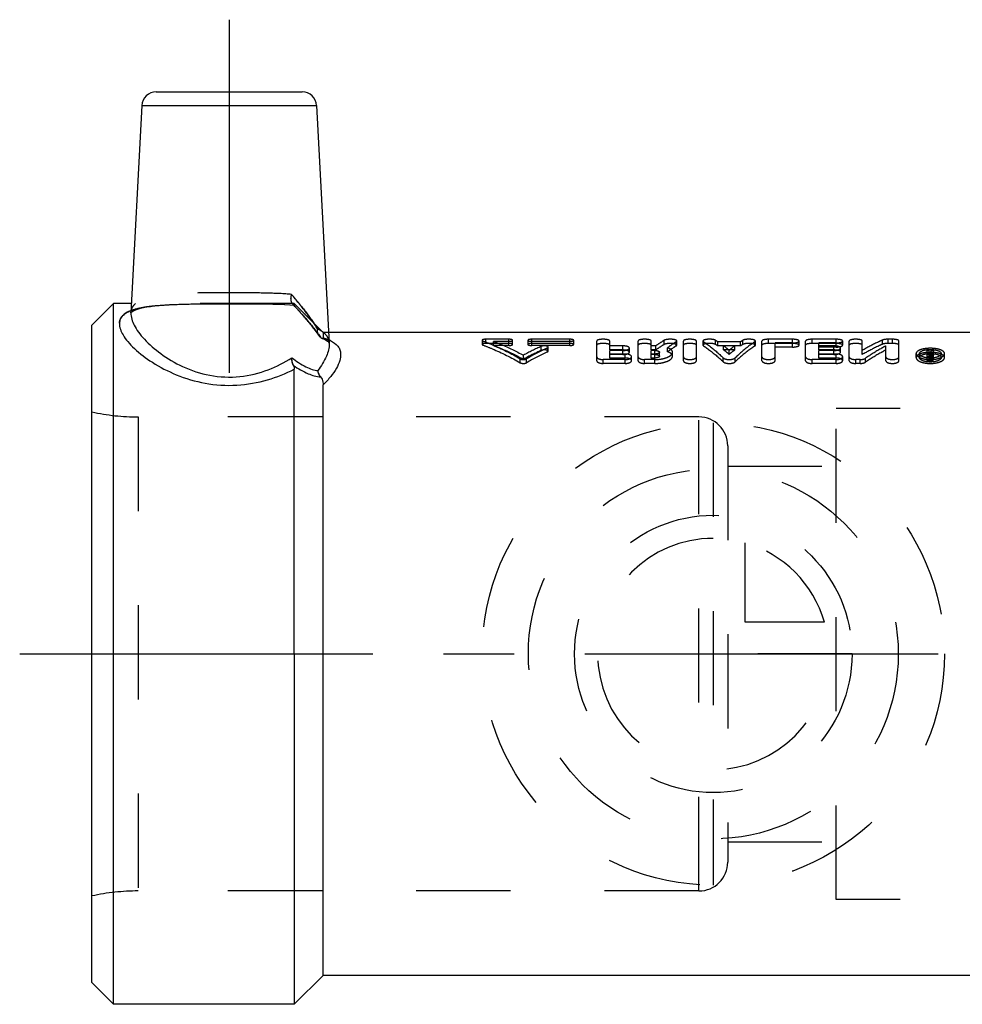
# Model space of a CAD drawing. Header units: millimetres. Extents: x 439 to 562, y 468 to 537.
# Tile 1 of 12: x 439 to 504, y 468 to 537. Entities that reach past the tile are written whole.
import ezdxf

# ---------------------------------------------------------------- set-up
doc = ezdxf.new("R2010")
doc.units = ezdxf.units.MM
doc.header["$LTSCALE"] = 65.185185
doc.linetypes.add('CENTER', pattern=[0.6, 0.375, -0.075, 0.075, -0.075])
doc.linetypes.add('HIDDEN', pattern=[0.2, 0.1, -0.1])
for name, color, linetype in [('ACHSEN_S', 7, 'CONTINUOUS'), ('FASEN', 7, 'CONTINUOUS'), ('KOERPER', 7, 'CONTINUOUS'), ('KONST.EL_MIT_GEO', 7, 'CONTINUOUS'), ('KURVEN', 7, 'CONTINUOUS')]:
    doc.layers.add(name, color=color, linetype=linetype)

msp = doc.modelspace()

# ---------------------------------------------------------------- linework, layer by layer
at = {"layer": 'ACHSEN_S', "color": 2, "linetype": 'CENTER'}
msp.add_line((438.512, 492.675), (561.706, 492.675), dxfattribs=at)
at = {"layer": 'FASEN', "color": 7, "linetype": 'Continuous'}
for p, q in [((445.012, 516.925), (443.512, 515.425)), ((445.012, 468.425), (445.012, 516.925)), ((443.512, 469.925), (443.512, 515.425)), ((445.012, 468.425), (443.512, 469.925))]:
    msp.add_line(p, q, dxfattribs=at)
at = {"layer": 'KOERPER', "color": 2, "linetype": 'CENTER'}
msp.add_line((453.012, 536.575), (453.012, 507.296), dxfattribs=at)
at = {"layer": 'KOERPER', "color": 7, "linetype": 'Continuous'}
for p, q in [((446.244, 516.925), (445.012, 516.925)), ((513.512, 514.925), (459.885, 514.925)), ((457.512, 492.675), (457.512, 468.425)), ((459.512, 470.425), (459.512, 492.675)), ((459.512, 470.425), (457.512, 468.425)), ((513.512, 470.425), (459.512, 470.425)), ((457.512, 468.425), (445.012, 468.425))]:
    msp.add_line(p, q, dxfattribs=at)
at = {"layer": 'KOERPER', "color": 8, "linetype": 'HIDDEN'}
for p, q in [((457.512, 516.925), (446.244, 516.925)), ((459.512, 514.925), (457.512, 516.925)), ((459.885, 514.925), (459.512, 514.925)), ((495.011, 475.675), (495.011, 509.675)), ((525.512, 509.675), (495.011, 509.675)), ((485.512, 509.08), (446.711, 509.08)), ((485.512, 476.27), (485.512, 509.08)), ((487.512, 507.08), (487.512, 478.27)), ((485.512, 476.27), (446.711, 476.27)), ((525.512, 475.675), (495.011, 475.675))]:
    msp.add_line(p, q, dxfattribs=at)
for centre, start, end in [((485.512, 507.08), 0, 90), ((485.512, 478.27), 270, 360)]:
    msp.add_arc(centre, 2, start, end, dxfattribs=at)
at = {"layer": 'KONST.EL_MIT_GEO', "color": 7, "linetype": 'Continuous'}
for p, q in [((447.961, 531.575), (458.063, 531.575)), ((446.963, 530.627), (446.211, 516.286)), ((446.963, 530.627), (459.062, 530.627)), ((459.062, 530.627), (459.925, 514.156)), ((457.512, 492.675), (457.512, 512.389)), ((459.512, 492.675), (459.512, 511.298))]:
    msp.add_line(p, q, dxfattribs=at)
at = {"layer": 'KONST.EL_MIT_GEO', "color": 8, "linetype": 'HIDDEN'}
for p, q in [((446.687, 516.55), (446.859, 516.599)), ((446.859, 516.599), (447.071, 516.649)), ((447.059, 516.646), (447.302, 516.692)), ((447.289, 516.69), (447.562, 516.732)), ((447.548, 516.73), (447.849, 516.768)), ((447.833, 516.766), (448.161, 516.798)), ((448.144, 516.797), (448.499, 516.825)), ((448.481, 516.823), (448.859, 516.846)), ((448.84, 516.845), (449.241, 516.864)), ((449.221, 516.864), (449.643, 516.879)), ((449.622, 516.878), (450.062, 516.89)), ((450.04, 516.889), (450.496, 516.898)), ((450.474, 516.898), (450.945, 516.905)), ((450.922, 516.904), (451.871, 516.912)), ((451.848, 516.912), (453.3, 516.914)), ((453.277, 516.914), (454.248, 516.911)), ((454.227, 516.912), (455.17, 516.903)), ((455.15, 516.904), (455.614, 516.897)), ((455.595, 516.897), (456.044, 516.888)), ((456.027, 516.888), (456.459, 516.876)), ((456.443, 516.877), (456.855, 516.861)), ((456.84, 516.862), (457.231, 516.843)), ((457.217, 516.844), (457.507, 516.826)), ((457.425, 516.836), (457.395, 516.838)), ((457.426, 516.88), (457.397, 516.907)), ((457.397, 516.907), (457.473, 516.824)), ((457.464, 516.834), (457.772, 516.494)), ((457.512, 516.83), (457.493, 516.832)), ((457.512, 516.925), (457.512, 516.83)), ((446.428, 516.45), (446.551, 516.502)), ((457.763, 516.504), (458.051, 516.178)), ((458.043, 516.188), (458.311, 515.877)), ((458.303, 515.886), (458.55, 515.59)), ((458.543, 515.6), (458.77, 515.318)), ((458.763, 515.327), (458.969, 515.061)), ((458.963, 515.07), (459.148, 514.819)), ((459.143, 514.827), (459.234, 514.699)), ((459.512, 514.925), (459.512, 514.55)), ((459.45, 514.516), (459.482, 514.505)), ((470.512, 514.386), (470.512, 514.097)), ((470.565, 514.054), (470.565, 514.342)), ((470.776, 514.167), (470.776, 514.457)), ((472.361, 514.457), (470.776, 514.457)), ((472.361, 514.167), (470.776, 514.167)), ((471.304, 514.024), (471.304, 514.312)), ((472.361, 514.312), (471.304, 514.312)), ((472.361, 514.024), (471.304, 514.024)), ((472.361, 514.024), (472.361, 514.457)), ((472.625, 514.097), (472.625, 514.386)), ((473.682, 514.386), (473.682, 514.097)), ((473.946, 514.024), (473.946, 514.457)), ((476.588, 514.457), (473.946, 514.457)), ((476.588, 514.312), (473.946, 514.312)), ((476.588, 514.167), (473.946, 514.167)), ((476.588, 514.024), (473.946, 514.024)), ((474.61, 513.683), (474.61, 513.967)), ((475.033, 513.577), (475.033, 513.859)), ((475.086, 513.631), (475.086, 513.913)), ((476.588, 514.024), (476.588, 514.457)), ((476.852, 514.097), (476.852, 514.386)), ((478.441, 512.974), (478.441, 514.333)), ((479.347, 513.714), (479.347, 514.333)), ((480.252, 513.998), (479.347, 513.998)), ((480.252, 513.714), (480.252, 513.998)), ((481.309, 512.974), (481.309, 514.333)), ((482.215, 513.714), (482.215, 514.333)), ((482.524, 513.998), (482.215, 513.998)), ((482.524, 513.714), (482.524, 513.998)), ((483.123, 514.098), (483.123, 514.387)), ((483.348, 513.589), (483.348, 513.871)), ((483.944, 513.991), (483.944, 514.279)), ((483.987, 514.045), (483.987, 514.333)), ((484.44, 512.974), (484.44, 514.333)), ((485.345, 512.974), (485.345, 514.333)), ((485.798, 514.333), (485.798, 514.045)), ((485.836, 513.994), (485.836, 514.281)), ((486.665, 514.095), (486.665, 514.384)), ((486.829, 513.992), (486.829, 514.279)), ((488.396, 514.279), (486.829, 514.279)), ((488.396, 513.992), (486.829, 513.992)), ((487.227, 513.714), (487.227, 513.998)), ((487.998, 513.998), (487.227, 513.998)), ((487.998, 513.714), (487.998, 513.998)), ((488.396, 513.992), (488.396, 514.279)), ((488.559, 514.095), (488.559, 514.384)), ((489.388, 513.994), (489.388, 514.281)), ((489.427, 514.045), (489.427, 514.333)), ((489.88, 512.974), (489.88, 514.333)), ((490.332, 514.167), (490.332, 514.457)), ((491.993, 514.457), (490.332, 514.457)), ((491.993, 514.167), (490.332, 514.167)), ((490.785, 512.974), (490.785, 514.201)), ((491.993, 514.201), (490.785, 514.201)), ((491.993, 513.915), (490.785, 513.915)), ((491.993, 513.915), (491.993, 514.457)), ((492.446, 514.045), (492.446, 514.333)), ((492.898, 512.974), (492.898, 514.333)), ((493.351, 514.167), (493.351, 514.457)), ((495.012, 514.457), (493.351, 514.457)), ((495.012, 514.167), (493.351, 514.167)), ((493.804, 513.714), (493.804, 514.201)), ((495.012, 514.201), (493.804, 514.201)), ((494.861, 513.998), (493.804, 513.998)), ((495.012, 513.915), (493.804, 513.915)), ((494.861, 513.714), (494.861, 513.998)), ((495.012, 513.915), (495.012, 514.457)), ((495.465, 514.045), (495.465, 514.333)), ((495.917, 512.974), (495.917, 514.333)), ((496.823, 513.402), (496.823, 514.333)), ((498.222, 514.111), (498.222, 514.4)), ((498.455, 512.974), (498.455, 513.997)), ((498.606, 514.167), (498.606, 514.457)), ((498.908, 514.457), (498.606, 514.457)), ((498.908, 514.167), (498.606, 514.167)), ((498.908, 514.167), (498.908, 514.457)), ((499.36, 512.974), (499.36, 514.333)), ((473.373, 513.076), (473.373, 513.351)), ((480.252, 513.714), (479.347, 513.714)), ((479.347, 513.157), (479.347, 513.68)), ((480.252, 513.68), (479.347, 513.68)), ((480.403, 513.433), (479.347, 513.433)), ((480.252, 513.401), (479.347, 513.401)), ((480.252, 513.401), (480.252, 513.68)), ((480.403, 513.157), (480.403, 513.433)), ((480.705, 513.562), (480.705, 513.844)), ((480.856, 512.974), (480.856, 513.248)), ((482.524, 513.714), (482.215, 513.714)), ((482.215, 513.157), (482.215, 513.68)), ((482.465, 513.68), (482.215, 513.68)), ((482.465, 513.433), (482.215, 513.433)), ((482.465, 513.401), (482.215, 513.401)), ((482.465, 513.157), (482.465, 513.68)), ((482.786, 513.281), (482.786, 513.559)), ((483.691, 513.281), (483.691, 513.559)), ((487.198, 512.897), (487.198, 513.17)), ((487.998, 513.714), (487.227, 513.714)), ((487.612, 513.412), (487.612, 513.692)), ((488.027, 512.897), (488.027, 513.17)), ((494.861, 513.714), (493.804, 513.714)), ((493.804, 513.157), (493.804, 513.68)), ((494.861, 513.68), (493.804, 513.68)), ((495.012, 513.433), (493.804, 513.433)), ((494.861, 513.401), (493.804, 513.401)), ((494.861, 513.401), (494.861, 513.68)), ((495.012, 513.157), (495.012, 513.433)), ((495.314, 513.562), (495.314, 513.844)), ((495.465, 512.974), (495.465, 513.248)), ((500.548, 513.187), (500.548, 513.464)), ((500.776, 513.187), (500.776, 513.464)), ((501.303, 512.974), (501.303, 513.667)), ((501.454, 513.667), (501.303, 513.667)), ((501.454, 513.387), (501.303, 513.387)), ((501.554, 513.248), (501.303, 513.248)), ((501.454, 513.036), (501.454, 513.667)), ((501.501, 513.498), (501.454, 513.498)), ((501.554, 513.438), (501.454, 513.438)), ((501.554, 513.311), (501.454, 513.311)), ((501.501, 513.221), (501.454, 513.221)), ((501.512, 513.517), (501.501, 513.498)), ((501.501, 513.221), (501.501, 513.498)), ((501.544, 513.574), (501.533, 513.556)), ((501.554, 512.974), (501.554, 513.438)), ((501.599, 513.387), (501.599, 513.667)), ((501.753, 513.667), (501.599, 513.667)), ((501.753, 513.387), (501.599, 513.387)), ((501.605, 513.057), (501.605, 513.418)), ((501.65, 513.212), (501.65, 513.488)), ((501.756, 513.057), (501.753, 513.667)), ((502.285, 513.187), (502.285, 513.464)), ((502.512, 513.187), (502.512, 513.464)), ((473.158, 512.828), (473.158, 513.1)), ((473.588, 512.828), (473.588, 513.1)), ((478.894, 512.781), (478.894, 513.053)), ((480.403, 513.053), (478.894, 513.053)), ((480.403, 512.781), (478.894, 512.781)), ((480.403, 513.157), (479.347, 513.157)), ((480.403, 512.781), (480.403, 513.053)), ((481.762, 512.781), (481.762, 513.053)), ((482.465, 513.053), (481.762, 513.053)), ((482.465, 512.781), (481.762, 512.781)), ((482.465, 513.157), (482.215, 513.157)), ((482.465, 512.781), (482.465, 513.053)), ((493.351, 512.781), (493.351, 513.053)), ((495.012, 513.053), (493.351, 513.053)), ((495.012, 512.781), (493.351, 512.781)), ((495.012, 513.157), (493.804, 513.157)), ((495.012, 512.781), (495.012, 513.053)), ((496.37, 512.781), (496.37, 513.053)), ((496.672, 513.053), (496.37, 513.053)), ((496.672, 512.781), (496.37, 512.781)), ((496.672, 512.781), (496.672, 513.053)), ((497.056, 512.873), (497.056, 513.145)), ((501.554, 512.974), (501.303, 512.974)), ((501.554, 513.162), (501.454, 513.162)), ((501.554, 513.036), (501.454, 513.036)), ((443.512, 475.925), (443.512, 509.425)), ((525.512, 509.675), (495.011, 509.675)), ((446.711, 509.08), (446.711, 476.27)), ((485.512, 509.08), (446.711, 509.08)), ((487.512, 505.675), (495.011, 505.675)), ((487.512, 479.675), (495.011, 479.675)), ((485.512, 476.27), (446.711, 476.27)), ((525.512, 475.675), (495.011, 475.675))]:
    msp.add_line(p, q, dxfattribs=at)
for points in [[(446.543, 516.499), (446.695, 516.552), (446.869, 516.602)], [(446.211, 516.279), (446.21, 516.284), (446.21, 516.29), (446.213, 516.3), (446.223, 516.313), (446.242, 516.333), (446.28, 516.364), (446.344, 516.406), (446.434, 516.453)], [(446.211, 516.279), (446.21, 516.283), (446.21, 516.29), (446.213, 516.3), (446.222, 516.312), (446.24, 516.331), (446.277, 516.362), (446.34, 516.403), (446.428, 516.45)], [(459.476, 514.507), (459.595, 514.459), (459.689, 514.413), (459.765, 514.368), (459.823, 514.327), (459.863, 514.292), (459.888, 514.263), (459.906, 514.237), (459.918, 514.208), (459.924, 514.175)], [(459.587, 514.462), (459.68, 514.417), (459.755, 514.374), (459.814, 514.333), (459.856, 514.298), (459.884, 514.269), (459.903, 514.241), (459.917, 514.211), (459.924, 514.177), (459.925, 514.15)]]:
    msp.add_lwpolyline(points, dxfattribs=at)
at = {"layer": 'KONST.EL_MIT_GEO', "color": 7, "linetype": 'Continuous'}
for centre, radius, start, end in [((447.961, 530.575), 1, 90, 177), ((458.063, 530.575), 1, 3, 90), ((458.968, 512.193), 2.411, 64.19762, 66.90624)]:
    msp.add_arc(centre, radius, start, end, dxfattribs=at)
at = {"layer": 'KONST.EL_MIT_GEO', "color": 8, "linetype": 'HIDDEN'}
for centre, radius, start, end in [((418.965, 485.668), 49.891, 39.03657, 39.73592), ((457.646, 517.133), 0.336, 212.85843, 218.37315), ((457.624, 517.116), 0.309, 218.39869, 222.52437), ((455.982, 492.715), 24.164, 86.41431, 86.57626), ((447.256, 513.803), 2.84, 110.14622, 111.4535), ((447.394, 507.631), 13.955, 32.74689, 34.62186), ((458.239, 513.218), 2.155, 61.32856, 65.56118), ((458.72, 513.96), 1.269, 45.92858, 49.53621), ((481.655, 498.253), 17.221, 114.14904, 118.74882), ((482.505, 497.87), 17.648, 115.0465, 120.3489), ((482.763, 508.123), 7.378, 56.55644, 58.0631), ((482.793, 507.8), 7.391, 56.90851, 58.40668), ((481.83, 506.818), 8.982, 49.9287, 53.06961), ((493.394, 506.818), 8.982, 126.93039, 130.0713), ((492.462, 508.123), 7.378, 121.9369, 123.44356), ((492.431, 507.8), 7.391, 121.59332, 123.09149), ((481.617, 497.845), 17.319, 113.86338, 118.42493), ((482.46, 497.469), 17.738, 114.75281, 120.01339), ((481.887, 506.513), 8.965, 50.30711, 53.43775), ((493.338, 506.513), 8.965, 126.56225, 129.69289), ((508.891, 508.991), 8.516, 148.9172, 150.21654), ((509.271, 509.108), 8.925, 150.11282, 150.39632), ((508.861, 509.345), 8.451, 149.24746, 149.97619), ((509.217, 509.228), 8.684, 149.25681, 150.61649), ((501.58, 513.157), 0.339, 74.38954, 78.03504), ((509.068, 508.978), 8.541, 148.9185, 150.28718), ((501.53, 514.886), 1.735, 267.49758, 270.04128), ((501.53, 514.895), 1.744, 270.04355, 273.0482), ((501.531, 514.869), 1.717, 273.04293, 275.14095), ((501.539, 514.783), 1.631, 275.13159, 277.62497), ((446.711, 524.08), 15, 257.68775, 270), ((446.711, 461.27), 15, 90, 102.31225)]:
    msp.add_arc(centre, radius, start, end, dxfattribs=at)
for points, knots in [([(457.331, 517.561), (456.787, 517.611), (455.621, 517.658), (453.814, 517.674), (451.941, 517.673), (450.156, 517.652), (448.788, 517.587), (447.846, 517.46), (447.283, 517.331), (446.828, 517.155), (446.486, 516.924), (446.268, 516.626), (446.217, 516.398), (446.211, 516.286)], [0, 0, 0, 0, 0.140658, 0.299866, 0.464826, 0.622107, 0.759122, 0.816817, 0.866253, 0.90745, 0.941517, 0.971072, 1, 1, 1, 1]), ([(457.397, 516.907), (457.331, 516.98), (457.263, 517.214), (457.297, 517.439), (457.331, 517.561)], [0, 0, 0, 0, 0.435854, 1, 1, 1, 1]), ([(459.131, 515.18), (458.877, 515.576), (458.293, 516.383), (457.667, 517.157), (457.331, 517.561)], [0, 0, 0, 0, 0.472106, 1, 1, 1, 1]), ([(445.412, 515.572), (445.418, 515.682), (445.478, 515.911), (445.725, 516.197), (446.102, 516.415), (446.6, 516.582), (447.215, 516.706), (448.236, 516.828), (449.709, 516.892), (451.628, 516.915), (453.647, 516.917), (455.62, 516.905), (456.903, 516.869), (457.512, 516.83)], [0, 0, 0, 0, 0.026265, 0.05416, 0.087689, 0.129051, 0.178896, 0.23692, 0.373772, 0.529952, 0.694138, 0.854659, 1, 1, 1, 1]), ([(446.211, 516.286), (446.217, 516.405), (446.274, 516.648), (446.429, 516.843), (446.52, 516.926)], [0, 0, 0, 0, 0.492097, 1, 1, 1, 1]), ([(457.426, 516.88), (457.783, 516.492), (458.445, 515.751), (459.064, 514.973), (459.333, 514.592)], [0, 0, 0, 0, 0.530587, 1, 1, 1, 1]), ([(457.426, 516.88), (457.442, 516.867), (457.466, 516.848), (457.492, 516.831), (457.502, 516.827)], [0, 0, 0, 0, 0.655386, 1, 1, 1, 1]), ([(459.333, 514.592), (459.064, 514.973), (458.445, 515.751), (457.783, 516.492), (457.426, 516.88)], [0, 0, 0, 0, 0.469413, 1, 1, 1, 1]), ([(457.502, 516.827), (457.503, 516.827), (457.505, 516.826), (457.506, 516.826), (457.507, 516.826)], [0, 0, 0, 0, 0.550382, 1, 1, 1, 1]), ([(457.507, 516.826), (457.508, 516.826), (457.512, 516.826), (457.512, 516.829), (457.512, 516.83)], [0, 0, 0, 0, 0.519369, 1, 1, 1, 1]), ([(457.507, 516.826), (457.508, 516.826), (457.512, 516.826), (457.512, 516.829), (457.512, 516.83)], [0, 0, 0, 0, 0.519414, 1, 1, 1, 1]), ([(457.718, 517.09), (457.824, 516.96), (458.224, 516.46), (458.61, 515.948), (458.878, 515.56)], [0, 0, 0, 0, 0.263087, 1, 1, 1, 1]), ([(459.234, 514.699), (459.187, 514.765), (459.122, 514.924), (459.119, 515.095), (459.131, 515.18)], [0, 0, 0, 0, 0.483512, 1, 1, 1, 1]), ([(459.234, 514.699), (459.187, 514.765), (459.121, 514.924), (459.119, 515.095), (459.131, 515.18)], [0, 0, 0, 0, 0.48359, 1, 1, 1, 1]), ([(459.131, 515.18), (459.351, 515.08), (459.658, 514.88), (459.881, 514.476), (459.92, 514.263), (459.925, 514.156)], [0, 0, 0, 0, 0.531964, 0.763971, 1, 1, 1, 1]), ([(459.333, 514.592), (459.345, 514.581), (459.382, 514.553), (459.422, 514.526), (459.451, 514.516)], [0, 0, 0, 0, 0.342756, 1, 1, 1, 1]), ([(459.333, 514.592), (459.345, 514.581), (459.382, 514.553), (459.421, 514.526), (459.45, 514.516)], [0, 0, 0, 0, 0.342562, 1, 1, 1, 1]), ([(459.45, 514.516), (459.466, 514.511), (459.503, 514.504), (459.512, 514.538), (459.512, 514.55)], [0, 0, 0, 0, 0.57153, 1, 1, 1, 1]), ([(459.451, 514.516), (459.466, 514.511), (459.503, 514.504), (459.512, 514.538), (459.512, 514.55)], [0, 0, 0, 0, 0.571233, 1, 1, 1, 1]), ([(459.512, 514.55), (459.548, 514.54), (459.684, 514.5), (459.817, 514.452), (459.913, 514.411)], [0, 0, 0, 0, 0.263677, 1, 1, 1, 1]), ([(470.776, 514.457), (470.714, 514.457), (470.629, 514.449), (470.54, 514.423), (470.512, 514.397), (470.512, 514.386)], [0, 0, 0, 0, 0.661358, 0.879512, 1, 1, 1, 1]), ([(470.512, 514.386), (470.512, 514.382), (470.521, 514.358), (470.546, 514.349), (470.565, 514.342)], [0, 0, 0, 0, 0.170872, 1, 1, 1, 1]), ([(470.776, 514.167), (470.714, 514.167), (470.629, 514.159), (470.541, 514.134), (470.512, 514.108), (470.512, 514.097)], [0, 0, 0, 0, 0.662274, 0.880367, 1, 1, 1, 1]), ([(470.512, 514.097), (470.512, 514.093), (470.521, 514.07), (470.547, 514.06), (470.565, 514.054)], [0, 0, 0, 0, 0.169696, 1, 1, 1, 1]), ([(470.565, 514.342), (470.784, 514.26), (471.674, 513.902), (472.531, 513.465), (473.158, 513.1)], [0, 0, 0, 0, 0.244013, 1, 1, 1, 1]), ([(470.565, 514.054), (470.784, 513.972), (471.673, 513.62), (472.531, 513.189), (473.158, 512.828)], [0, 0, 0, 0, 0.244171, 1, 1, 1, 1]), ([(471.304, 514.312), (471.478, 514.245), (472.183, 513.961), (472.869, 513.627), (473.373, 513.351)], [0, 0, 0, 0, 0.245206, 1, 1, 1, 1]), ([(471.304, 514.024), (471.478, 513.958), (472.183, 513.678), (472.869, 513.348), (473.373, 513.076)], [0, 0, 0, 0, 0.245331, 1, 1, 1, 1]), ([(472.625, 514.386), (472.625, 514.397), (472.598, 514.423), (472.509, 514.449), (472.424, 514.457), (472.361, 514.457)], [0, 0, 0, 0, 0.120017, 0.336193, 1, 1, 1, 1]), ([(472.361, 514.312), (472.424, 514.312), (472.51, 514.321), (472.598, 514.348), (472.625, 514.374), (472.625, 514.386)], [0, 0, 0, 0, 0.661738, 0.878894, 1, 1, 1, 1]), ([(472.625, 514.097), (472.625, 514.108), (472.597, 514.134), (472.509, 514.159), (472.424, 514.167), (472.361, 514.167)], [0, 0, 0, 0, 0.119164, 0.335276, 1, 1, 1, 1]), ([(472.361, 514.024), (472.424, 514.024), (472.51, 514.033), (472.598, 514.06), (472.625, 514.086), (472.625, 514.097)], [0, 0, 0, 0, 0.662685, 0.87976, 1, 1, 1, 1]), ([(473.946, 514.457), (473.883, 514.457), (473.798, 514.449), (473.71, 514.423), (473.682, 514.397), (473.682, 514.386)], [0, 0, 0, 0, 0.663356, 0.87978, 1, 1, 1, 1]), ([(473.682, 514.386), (473.682, 514.374), (473.71, 514.348), (473.798, 514.321), (473.883, 514.312), (473.946, 514.312)], [0, 0, 0, 0, 0.120903, 0.337805, 1, 1, 1, 1]), ([(473.946, 514.167), (473.883, 514.167), (473.798, 514.159), (473.71, 514.134), (473.682, 514.108), (473.682, 514.097)], [0, 0, 0, 0, 0.664275, 0.880636, 1, 1, 1, 1]), ([(473.682, 514.097), (473.682, 514.086), (473.71, 514.06), (473.798, 514.033), (473.883, 514.024), (473.946, 514.024)], [0, 0, 0, 0, 0.120041, 0.336861, 1, 1, 1, 1]), ([(475.086, 513.913), (475.086, 513.937), (475.038, 513.969), (474.975, 513.987), (474.876, 514.004), (474.752, 514.003), (474.652, 513.985), (474.61, 513.967)], [0, 0, 0, 0, 0.14227, 0.263028, 0.409494, 0.730353, 1, 1, 1, 1]), ([(475.033, 513.859), (475.041, 513.862), (475.063, 513.874), (475.086, 513.896), (475.086, 513.913)], [0, 0, 0, 0, 0.337699, 1, 1, 1, 1]), ([(476.852, 514.386), (476.852, 514.397), (476.824, 514.423), (476.736, 514.449), (476.65, 514.457), (476.588, 514.457)], [0, 0, 0, 0, 0.120017, 0.336193, 1, 1, 1, 1]), ([(476.588, 514.312), (476.651, 514.312), (476.736, 514.321), (476.824, 514.348), (476.852, 514.374), (476.852, 514.386)], [0, 0, 0, 0, 0.661738, 0.878894, 1, 1, 1, 1]), ([(476.852, 514.097), (476.852, 514.108), (476.824, 514.134), (476.736, 514.159), (476.65, 514.167), (476.588, 514.167)], [0, 0, 0, 0, 0.119164, 0.335276, 1, 1, 1, 1]), ([(476.588, 514.024), (476.65, 514.024), (476.736, 514.033), (476.824, 514.06), (476.852, 514.086), (476.852, 514.097)], [0, 0, 0, 0, 0.662685, 0.87976, 1, 1, 1, 1]), ([(479.347, 514.333), (479.347, 514.353), (479.299, 514.398), (479.147, 514.443), (478.894, 514.467), (478.64, 514.443), (478.488, 514.398), (478.441, 514.353), (478.441, 514.333)], [0, 0, 0, 0, 0.06074, 0.169633, 0.500116, 0.830506, 0.939431, 1, 1, 1, 1]), ([(479.347, 514.045), (479.347, 514.065), (479.299, 514.109), (479.147, 514.153), (478.894, 514.177), (478.64, 514.153), (478.488, 514.109), (478.441, 514.065), (478.441, 514.045)], [0, 0, 0, 0, 0.060301, 0.169162, 0.500116, 0.830977, 0.939869, 1, 1, 1, 1]), ([(480.705, 513.844), (480.705, 513.867), (480.663, 513.921), (480.56, 513.961), (480.418, 513.992), (480.31, 513.998), (480.252, 513.998)], [0, 0, 0, 0, 0.138015, 0.356619, 0.656527, 1, 1, 1, 1]), ([(482.215, 514.333), (482.215, 514.353), (482.167, 514.398), (482.015, 514.443), (481.762, 514.467), (481.508, 514.443), (481.356, 514.398), (481.309, 514.353), (481.309, 514.333)], [0, 0, 0, 0, 0.06074, 0.169633, 0.500116, 0.830506, 0.939431, 1, 1, 1, 1]), ([(482.215, 514.045), (482.215, 514.065), (482.167, 514.109), (482.015, 514.153), (481.762, 514.177), (481.508, 514.153), (481.356, 514.109), (481.309, 514.065), (481.309, 514.045)], [0, 0, 0, 0, 0.060301, 0.169162, 0.500116, 0.830977, 0.939869, 1, 1, 1, 1]), ([(483.123, 514.387), (483.073, 514.357), (482.869, 514.234), (482.671, 514.102), (482.524, 513.998)], [0, 0, 0, 0, 0.24508, 1, 1, 1, 1]), ([(483.123, 514.098), (483.073, 514.069), (482.869, 513.947), (482.671, 513.817), (482.524, 513.714)], [0, 0, 0, 0, 0.245176, 1, 1, 1, 1]), ([(483.987, 514.333), (483.987, 514.35), (483.954, 514.388), (483.877, 514.417), (483.765, 514.443), (483.58, 514.461), (483.39, 514.456), (483.22, 514.426), (483.15, 514.402), (483.123, 514.387)], [0, 0, 0, 0, 0.054236, 0.144864, 0.274487, 0.430187, 0.758982, 0.897899, 1, 1, 1, 1]), ([(483.987, 514.045), (483.987, 514.061), (483.954, 514.1), (483.833, 514.144), (483.618, 514.172), (483.39, 514.167), (483.22, 514.137), (483.15, 514.113), (483.123, 514.098)], [0, 0, 0, 0, 0.053802, 0.144349, 0.429488, 0.758827, 0.897909, 1, 1, 1, 1]), ([(483.944, 514.279), (483.894, 514.247), (483.691, 514.118), (483.494, 513.979), (483.348, 513.871)], [0, 0, 0, 0, 0.245073, 1, 1, 1, 1]), ([(483.944, 513.991), (483.894, 513.96), (483.691, 513.832), (483.494, 513.696), (483.348, 513.589)], [0, 0, 0, 0, 0.245168, 1, 1, 1, 1]), ([(483.691, 513.559), (483.691, 513.59), (483.667, 513.677), (483.541, 513.791), (483.42, 513.845), (483.348, 513.871)], [0, 0, 0, 0, 0.187224, 0.531947, 1, 1, 1, 1]), ([(483.944, 514.279), (483.951, 514.283), (483.97, 514.296), (483.987, 514.317), (483.987, 514.333)], [0, 0, 0, 0, 0.325079, 1, 1, 1, 1]), ([(483.944, 513.991), (483.951, 513.995), (483.97, 514.008), (483.987, 514.029), (483.987, 514.045)], [0, 0, 0, 0, 0.326283, 1, 1, 1, 1]), ([(485.345, 514.333), (485.345, 514.353), (485.298, 514.398), (485.146, 514.443), (484.892, 514.467), (484.639, 514.443), (484.487, 514.398), (484.44, 514.353), (484.44, 514.333)], [0, 0, 0, 0, 0.06074, 0.169633, 0.500116, 0.830506, 0.939431, 1, 1, 1, 1]), ([(485.345, 514.045), (485.345, 514.065), (485.298, 514.109), (485.146, 514.153), (484.892, 514.177), (484.639, 514.153), (484.487, 514.109), (484.44, 514.065), (484.44, 514.045)], [0, 0, 0, 0, 0.060301, 0.169162, 0.500116, 0.830977, 0.939869, 1, 1, 1, 1]), ([(486.665, 514.384), (486.639, 514.4), (486.57, 514.425), (486.451, 514.447), (486.309, 514.458), (486.161, 514.456), (486.023, 514.443), (485.91, 514.417), (485.832, 514.389), (485.798, 514.35), (485.798, 514.333)], [0, 0, 0, 0, 0.100201, 0.23766, 0.398112, 0.567006, 0.723545, 0.85424, 0.945446, 1, 1, 1, 1]), ([(485.798, 514.333), (485.798, 514.329), (485.803, 514.307), (485.822, 514.291), (485.836, 514.281)], [0, 0, 0, 0, 0.203377, 1, 1, 1, 1]), ([(486.665, 514.095), (486.639, 514.111), (486.57, 514.135), (486.451, 514.157), (486.309, 514.168), (486.122, 514.166), (485.954, 514.144), (485.832, 514.1), (485.798, 514.062), (485.798, 514.045)], [0, 0, 0, 0, 0.10018, 0.2378, 0.398509, 0.567688, 0.854749, 0.945878, 1, 1, 1, 1]), ([(485.798, 514.045), (485.798, 514.041), (485.803, 514.019), (485.822, 514.003), (485.836, 513.994)], [0, 0, 0, 0, 0.202445, 1, 1, 1, 1]), ([(485.836, 514.281), (485.952, 514.205), (486.433, 513.868), (486.878, 513.482), (487.198, 513.17)], [0, 0, 0, 0, 0.237168, 1, 1, 1, 1]), ([(485.836, 513.994), (485.952, 513.918), (486.432, 513.587), (486.877, 513.206), (487.198, 512.897)], [0, 0, 0, 0, 0.237396, 1, 1, 1, 1]), ([(489.388, 514.281), (489.272, 514.205), (488.792, 513.868), (488.347, 513.482), (488.027, 513.17)], [0, 0, 0, 0, 0.237168, 1, 1, 1, 1]), ([(489.388, 513.994), (489.272, 513.918), (488.792, 513.587), (488.347, 513.206), (488.027, 512.897)], [0, 0, 0, 0, 0.237396, 1, 1, 1, 1]), ([(489.427, 514.333), (489.427, 514.35), (489.393, 514.389), (489.315, 514.417), (489.202, 514.443), (489.064, 514.456), (488.916, 514.458), (488.774, 514.447), (488.655, 514.425), (488.585, 514.4), (488.559, 514.384)], [0, 0, 0, 0, 0.054492, 0.145797, 0.27646, 0.433062, 0.60209, 0.762427, 0.90007, 1, 1, 1, 1]), ([(489.427, 514.045), (489.427, 514.062), (489.393, 514.1), (489.271, 514.144), (489.103, 514.166), (488.916, 514.168), (488.774, 514.157), (488.655, 514.135), (488.585, 514.111), (488.559, 514.095)], [0, 0, 0, 0, 0.05406, 0.145289, 0.43238, 0.601693, 0.762287, 0.900092, 1, 1, 1, 1]), ([(489.388, 514.281), (489.394, 514.285), (489.412, 514.298), (489.427, 514.318), (489.427, 514.333)], [0, 0, 0, 0, 0.321425, 1, 1, 1, 1]), ([(489.388, 513.994), (489.394, 513.998), (489.412, 514.01), (489.427, 514.03), (489.427, 514.045)], [0, 0, 0, 0, 0.322603, 1, 1, 1, 1]), ([(490.332, 514.457), (490.225, 514.457), (490.079, 514.443), (489.927, 514.398), (489.88, 514.353), (489.88, 514.333)], [0, 0, 0, 0, 0.660952, 0.878625, 1, 1, 1, 1]), ([(490.332, 514.167), (490.225, 514.167), (490.079, 514.153), (489.927, 514.109), (489.88, 514.065), (489.88, 514.045)], [0, 0, 0, 0, 0.661894, 0.879503, 1, 1, 1, 1]), ([(492.446, 514.333), (492.446, 514.353), (492.398, 514.398), (492.246, 514.443), (492.1, 514.457), (491.993, 514.457)], [0, 0, 0, 0, 0.121894, 0.339023, 1, 1, 1, 1]), ([(491.993, 514.201), (492.1, 514.201), (492.247, 514.217), (492.399, 514.267), (492.446, 514.313), (492.446, 514.333)], [0, 0, 0, 0, 0.658262, 0.876708, 1, 1, 1, 1]), ([(492.446, 514.045), (492.446, 514.065), (492.398, 514.109), (492.246, 514.153), (492.1, 514.167), (491.993, 514.167)], [0, 0, 0, 0, 0.121015, 0.338081, 1, 1, 1, 1]), ([(491.993, 513.915), (492.1, 513.915), (492.247, 513.93), (492.398, 513.98), (492.446, 514.025), (492.446, 514.045)], [0, 0, 0, 0, 0.659251, 0.877602, 1, 1, 1, 1]), ([(493.351, 514.457), (493.244, 514.457), (493.098, 514.443), (492.946, 514.398), (492.898, 514.353), (492.898, 514.333)], [0, 0, 0, 0, 0.660952, 0.878625, 1, 1, 1, 1]), ([(493.351, 514.167), (493.244, 514.167), (493.098, 514.153), (492.946, 514.109), (492.898, 514.065), (492.898, 514.045)], [0, 0, 0, 0, 0.661894, 0.879503, 1, 1, 1, 1]), ([(495.314, 513.844), (495.314, 513.867), (495.271, 513.921), (495.169, 513.961), (495.027, 513.992), (494.918, 513.998), (494.861, 513.998)], [0, 0, 0, 0, 0.138015, 0.356619, 0.656527, 1, 1, 1, 1]), ([(495.465, 514.333), (495.465, 514.353), (495.417, 514.398), (495.265, 514.443), (495.119, 514.457), (495.012, 514.457)], [0, 0, 0, 0, 0.121894, 0.339023, 1, 1, 1, 1]), ([(495.012, 514.201), (495.119, 514.201), (495.266, 514.217), (495.418, 514.267), (495.465, 514.313), (495.465, 514.333)], [0, 0, 0, 0, 0.658262, 0.876708, 1, 1, 1, 1]), ([(495.465, 514.045), (495.465, 514.065), (495.417, 514.109), (495.265, 514.153), (495.119, 514.167), (495.012, 514.167)], [0, 0, 0, 0, 0.121015, 0.338081, 1, 1, 1, 1]), ([(495.012, 513.915), (495.119, 513.915), (495.266, 513.93), (495.417, 513.98), (495.465, 514.025), (495.465, 514.045)], [0, 0, 0, 0, 0.659251, 0.877602, 1, 1, 1, 1]), ([(496.823, 514.333), (496.823, 514.353), (496.776, 514.398), (496.623, 514.443), (496.37, 514.467), (496.117, 514.443), (495.964, 514.398), (495.917, 514.353), (495.917, 514.333)], [0, 0, 0, 0, 0.06074, 0.169633, 0.500116, 0.830506, 0.939431, 1, 1, 1, 1]), ([(496.823, 514.045), (496.823, 514.065), (496.775, 514.109), (496.623, 514.153), (496.37, 514.177), (496.117, 514.153), (495.965, 514.109), (495.917, 514.065), (495.917, 514.045)], [0, 0, 0, 0, 0.060301, 0.169162, 0.500116, 0.830977, 0.939869, 1, 1, 1, 1]), ([(498.222, 514.4), (498.104, 514.349), (497.627, 514.132), (497.164, 513.883), (496.823, 513.681)], [0, 0, 0, 0, 0.244638, 1, 1, 1, 1]), ([(498.222, 514.111), (498.104, 514.06), (497.627, 513.846), (497.164, 513.601), (496.823, 513.402)], [0, 0, 0, 0, 0.244762, 1, 1, 1, 1]), ([(498.455, 513.997), (498.337, 513.935), (497.858, 513.672), (497.396, 513.38), (497.056, 513.145)], [0, 0, 0, 0, 0.244525, 1, 1, 1, 1]), ([(498.606, 514.457), (498.532, 514.457), (498.403, 514.448), (498.273, 514.422), (498.222, 514.4)], [0, 0, 0, 0, 0.564706, 1, 1, 1, 1]), ([(498.606, 514.167), (498.532, 514.167), (498.403, 514.159), (498.274, 514.133), (498.222, 514.111)], [0, 0, 0, 0, 0.564889, 1, 1, 1, 1]), ([(499.36, 514.333), (499.36, 514.353), (499.313, 514.398), (499.161, 514.443), (499.015, 514.457), (498.908, 514.457)], [0, 0, 0, 0, 0.121575, 0.33904, 1, 1, 1, 1]), ([(499.36, 514.045), (499.36, 514.065), (499.313, 514.109), (499.161, 514.153), (499.015, 514.167), (498.908, 514.167)], [0, 0, 0, 0, 0.120697, 0.338098, 1, 1, 1, 1]), ([(457.453, 512.641), (457.434, 512.68), (457.369, 512.854), (457.346, 513.041), (457.346, 513.182)], [0, 0, 0, 0, 0.235898, 1, 1, 1, 1]), ([(475.086, 513.631), (475.086, 513.655), (475.038, 513.685), (474.975, 513.704), (474.876, 513.72), (474.752, 513.719), (474.652, 513.702), (474.61, 513.683)], [0, 0, 0, 0, 0.141475, 0.262237, 0.408853, 0.730162, 1, 1, 1, 1]), ([(475.033, 513.577), (475.041, 513.58), (475.063, 513.592), (475.086, 513.614), (475.086, 513.631)], [0, 0, 0, 0, 0.338986, 1, 1, 1, 1]), ([(478.441, 513.248), (478.441, 513.184), (478.567, 513.102), (478.725, 513.063), (478.836, 513.053), (478.894, 513.053)], [0, 0, 0, 0, 0.370444, 0.66637, 1, 1, 1, 1]), ([(480.252, 513.68), (480.31, 513.68), (480.418, 513.687), (480.561, 513.721), (480.663, 513.765), (480.705, 513.82), (480.705, 513.844)], [0, 0, 0, 0, 0.341663, 0.640415, 0.860663, 1, 1, 1, 1]), ([(480.705, 513.562), (480.705, 513.585), (480.663, 513.639), (480.56, 513.678), (480.418, 513.708), (480.31, 513.714), (480.252, 513.714)], [0, 0, 0, 0, 0.136935, 0.355423, 0.655797, 1, 1, 1, 1]), ([(480.252, 513.401), (480.31, 513.401), (480.418, 513.408), (480.561, 513.441), (480.663, 513.484), (480.705, 513.539), (480.705, 513.562)], [0, 0, 0, 0, 0.342431, 0.641651, 0.861749, 1, 1, 1, 1]), ([(480.856, 513.248), (480.856, 513.31), (480.729, 513.389), (480.572, 513.424), (480.461, 513.433), (480.403, 513.433)], [0, 0, 0, 0, 0.36631, 0.663509, 1, 1, 1, 1]), ([(480.403, 513.053), (480.461, 513.053), (480.572, 513.063), (480.73, 513.102), (480.856, 513.184), (480.856, 513.248)], [0, 0, 0, 0, 0.334032, 0.629885, 1, 1, 1, 1]), ([(481.309, 513.248), (481.309, 513.184), (481.435, 513.102), (481.593, 513.063), (481.704, 513.053), (481.762, 513.053)], [0, 0, 0, 0, 0.370444, 0.66637, 1, 1, 1, 1]), ([(482.465, 513.68), (482.506, 513.68), (482.585, 513.674), (482.693, 513.651), (482.786, 513.602), (482.786, 513.559)], [0, 0, 0, 0, 0.341961, 0.643809, 1, 1, 1, 1]), ([(482.465, 513.053), (482.623, 513.053), (482.919, 513.078), (483.262, 513.169), (483.48, 513.279), (483.619, 513.379), (483.691, 513.49), (483.691, 513.559)], [0, 0, 0, 0, 0.336044, 0.630153, 0.751418, 0.852572, 1, 1, 1, 1]), ([(482.786, 513.559), (482.786, 513.516), (482.694, 513.465), (482.585, 513.44), (482.506, 513.433), (482.465, 513.433)], [0, 0, 0, 0, 0.359285, 0.658808, 1, 1, 1, 1]), ([(482.465, 513.401), (482.506, 513.401), (482.585, 513.395), (482.693, 513.372), (482.786, 513.324), (482.786, 513.281)], [0, 0, 0, 0, 0.342765, 0.645111, 1, 1, 1, 1]), ([(482.465, 512.781), (482.623, 512.781), (482.919, 512.806), (483.262, 512.896), (483.48, 513.004), (483.619, 513.103), (483.691, 513.213), (483.691, 513.281)], [0, 0, 0, 0, 0.336931, 0.631546, 0.752807, 0.853737, 1, 1, 1, 1]), ([(482.786, 513.281), (482.786, 513.239), (482.694, 513.188), (482.585, 513.164), (482.506, 513.157), (482.465, 513.157)], [0, 0, 0, 0, 0.357951, 0.657972, 1, 1, 1, 1]), ([(483.691, 513.281), (483.691, 513.311), (483.667, 513.398), (483.541, 513.51), (483.42, 513.563), (483.348, 513.589)], [0, 0, 0, 0, 0.18599, 0.530359, 1, 1, 1, 1]), ([(484.44, 513.248), (484.44, 513.184), (484.565, 513.102), (484.724, 513.063), (484.893, 513.047), (485.061, 513.063), (485.22, 513.102), (485.345, 513.184), (485.345, 513.248)], [0, 0, 0, 0, 0.185292, 0.332902, 0.500178, 0.667488, 0.814942, 1, 1, 1, 1]), ([(487.198, 513.17), (487.243, 513.127), (487.384, 513.069), (487.613, 513.043), (487.841, 513.069), (487.982, 513.127), (488.027, 513.17)], [0, 0, 0, 0, 0.214343, 0.500293, 0.786346, 1, 1, 1, 1]), ([(489.88, 513.248), (489.88, 513.184), (490.005, 513.102), (490.164, 513.063), (490.333, 513.047), (490.501, 513.063), (490.66, 513.102), (490.785, 513.184), (490.785, 513.248)], [0, 0, 0, 0, 0.185292, 0.332902, 0.500178, 0.667488, 0.814942, 1, 1, 1, 1]), ([(492.898, 513.248), (492.898, 513.184), (493.024, 513.102), (493.183, 513.063), (493.294, 513.053), (493.351, 513.053)], [0, 0, 0, 0, 0.370444, 0.66637, 1, 1, 1, 1]), ([(494.861, 513.68), (494.919, 513.68), (495.027, 513.687), (495.17, 513.721), (495.272, 513.765), (495.314, 513.82), (495.314, 513.844)], [0, 0, 0, 0, 0.341663, 0.640415, 0.860663, 1, 1, 1, 1]), ([(495.314, 513.562), (495.314, 513.585), (495.271, 513.639), (495.169, 513.678), (495.027, 513.708), (494.918, 513.714), (494.861, 513.714)], [0, 0, 0, 0, 0.136935, 0.355423, 0.655797, 1, 1, 1, 1]), ([(494.861, 513.401), (494.919, 513.401), (495.027, 513.408), (495.169, 513.441), (495.271, 513.484), (495.314, 513.539), (495.314, 513.562)], [0, 0, 0, 0, 0.342431, 0.641651, 0.861749, 1, 1, 1, 1]), ([(495.465, 513.248), (495.465, 513.31), (495.338, 513.389), (495.18, 513.424), (495.069, 513.433), (495.012, 513.433)], [0, 0, 0, 0, 0.36631, 0.663509, 1, 1, 1, 1]), ([(495.012, 513.053), (495.069, 513.053), (495.18, 513.063), (495.339, 513.102), (495.465, 513.184), (495.465, 513.248)], [0, 0, 0, 0, 0.334032, 0.629885, 1, 1, 1, 1]), ([(495.917, 513.248), (495.917, 513.184), (496.043, 513.102), (496.202, 513.063), (496.313, 513.053), (496.37, 513.053)], [0, 0, 0, 0, 0.370444, 0.66637, 1, 1, 1, 1]), ([(498.455, 513.714), (498.337, 513.652), (497.858, 513.393), (497.396, 513.104), (497.056, 512.873)], [0, 0, 0, 0, 0.244653, 1, 1, 1, 1]), ([(498.455, 513.248), (498.455, 513.184), (498.58, 513.102), (498.739, 513.063), (498.908, 513.047), (499.076, 513.063), (499.235, 513.102), (499.36, 513.184), (499.36, 513.248)], [0, 0, 0, 0, 0.185292, 0.332902, 0.500178, 0.667488, 0.814942, 1, 1, 1, 1]), ([(502.512, 513.464), (502.512, 513.594), (502.292, 513.714), (502.072, 513.776), (501.838, 513.82), (501.53, 513.839), (501.222, 513.82), (500.988, 513.775), (500.768, 513.714), (500.548, 513.594), (500.548, 513.464)], [0, 0, 0, 0, 0.178437, 0.249259, 0.32837, 0.500074, 0.672124, 0.750914, 0.821813, 1, 1, 1, 1]), ([(502.512, 513.187), (502.512, 513.317), (502.291, 513.434), (502.072, 513.495), (501.838, 513.539), (501.53, 513.557), (501.222, 513.539), (500.988, 513.495), (500.769, 513.434), (500.548, 513.316), (500.548, 513.187)], [0, 0, 0, 0, 0.177774, 0.24869, 0.327954, 0.500064, 0.672522, 0.751467, 0.822463, 1, 1, 1, 1]), ([(500.548, 513.464), (500.548, 513.407), (500.606, 513.316), (500.719, 513.233), (500.895, 513.145), (501.169, 513.072), (501.531, 513.042), (501.892, 513.072), (502.167, 513.145), (502.342, 513.234), (502.455, 513.316), (502.512, 513.407), (502.512, 513.464)], [0, 0, 0, 0, 0.075048, 0.126438, 0.187442, 0.33423, 0.500097, 0.666293, 0.812869, 0.873942, 0.925153, 1, 1, 1, 1]), ([(500.548, 513.187), (500.548, 513.131), (500.606, 513.041), (500.719, 512.96), (500.895, 512.872), (501.169, 512.801), (501.531, 512.771), (501.892, 512.801), (502.166, 512.873), (502.342, 512.96), (502.455, 513.041), (502.512, 513.131), (502.512, 513.187)], [0, 0, 0, 0, 0.074451, 0.125726, 0.18673, 0.333776, 0.500088, 0.666732, 0.81357, 0.874645, 0.925744, 1, 1, 1, 1]), ([(501.454, 513.153), (501.366, 513.157), (501.197, 513.179), (500.961, 513.246), (500.775, 513.369), (500.776, 513.464)], [0, 0, 0, 0, 0.340156, 0.635039, 1, 1, 1, 1]), ([(500.776, 513.464), (500.776, 513.564), (500.991, 513.683), (501.249, 513.736), (501.53, 513.758), (501.811, 513.736), (502.069, 513.684), (502.285, 513.564), (502.285, 513.464)], [0, 0, 0, 0, 0.178784, 0.328162, 0.49988, 0.67112, 0.820842, 1, 1, 1, 1]), ([(500.776, 513.187), (500.776, 513.287), (500.992, 513.404), (501.249, 513.455), (501.53, 513.477), (501.811, 513.455), (502.068, 513.404), (502.285, 513.287), (502.285, 513.187)], [0, 0, 0, 0, 0.178042, 0.327654, 0.499789, 0.671462, 0.82147, 1, 1, 1, 1]), ([(502.285, 513.187), (502.285, 513.144), (502.241, 513.076), (502.154, 513.014), (502.019, 512.948), (501.808, 512.894), (501.531, 512.871), (501.253, 512.894), (501.042, 512.947), (500.907, 513.014), (500.82, 513.075), (500.776, 513.144), (500.776, 513.187)], [0, 0, 0, 0, 0.07407, 0.125027, 0.185943, 0.332727, 0.499758, 0.666344, 0.813494, 0.874351, 0.925566, 1, 1, 1, 1]), ([(501.554, 513.438), (501.566, 513.438), (501.583, 513.437), (501.605, 513.425), (501.605, 513.418)], [0, 0, 0, 0, 0.638016, 1, 1, 1, 1]), ([(501.554, 513.248), (501.602, 513.248), (501.672, 513.253), (501.756, 513.304), (501.756, 513.332)], [0, 0, 0, 0, 0.632813, 1, 1, 1, 1]), ([(501.605, 513.332), (501.605, 513.329), (501.593, 513.311), (501.57, 513.311), (501.554, 513.311)], [0, 0, 0, 0, 0.157178, 1, 1, 1, 1]), ([(501.756, 513.142), (501.756, 513.158), (501.719, 513.196), (501.677, 513.206), (501.65, 513.212)], [0, 0, 0, 0, 0.378106, 1, 1, 1, 1]), ([(501.75, 513.437), (501.747, 513.442), (501.725, 513.465), (501.695, 513.477), (501.671, 513.483)], [0, 0, 0, 0, 0.193282, 1, 1, 1, 1]), ([(501.754, 513.43), (501.753, 513.431), (501.752, 513.434), (501.751, 513.436), (501.75, 513.437)], [0, 0, 0, 0, 0.490717, 1, 1, 1, 1]), ([(501.756, 513.418), (501.756, 513.42), (501.755, 513.424), (501.754, 513.428), (501.754, 513.43)], [0, 0, 0, 0, 0.499435, 1, 1, 1, 1]), ([(502.285, 513.464), (502.285, 513.386), (502.152, 513.275), (501.961, 513.204), (501.828, 513.176), (501.756, 513.166)], [0, 0, 0, 0, 0.368132, 0.657702, 1, 1, 1, 1]), ([(473.158, 513.1), (473.221, 513.063), (473.373, 513.042), (473.524, 513.063), (473.588, 513.1)], [0, 0, 0, 0, 0.500531, 1, 1, 1, 1]), ([(473.158, 512.828), (473.221, 512.791), (473.373, 512.771), (473.524, 512.791), (473.588, 512.828)], [0, 0, 0, 0, 0.500532, 1, 1, 1, 1]), ([(478.441, 512.974), (478.441, 512.91), (478.567, 512.83), (478.725, 512.792), (478.836, 512.781), (478.894, 512.781)], [0, 0, 0, 0, 0.368976, 0.665446, 1, 1, 1, 1]), ([(480.856, 512.974), (480.856, 513.036), (480.728, 513.113), (480.572, 513.148), (480.461, 513.157), (480.403, 513.157)], [0, 0, 0, 0, 0.364883, 0.662624, 1, 1, 1, 1]), ([(480.403, 512.781), (480.461, 512.781), (480.572, 512.792), (480.73, 512.83), (480.856, 512.91), (480.856, 512.974)], [0, 0, 0, 0, 0.334957, 0.631353, 1, 1, 1, 1]), ([(481.309, 512.974), (481.309, 512.91), (481.435, 512.83), (481.593, 512.792), (481.704, 512.781), (481.762, 512.781)], [0, 0, 0, 0, 0.368976, 0.665446, 1, 1, 1, 1]), ([(484.44, 512.974), (484.44, 512.91), (484.566, 512.83), (484.724, 512.792), (484.893, 512.776), (485.061, 512.792), (485.219, 512.831), (485.345, 512.91), (485.345, 512.974)], [0, 0, 0, 0, 0.184558, 0.33244, 0.500179, 0.667952, 0.815677, 1, 1, 1, 1]), ([(487.198, 512.897), (487.243, 512.854), (487.385, 512.798), (487.613, 512.772), (487.841, 512.798), (487.982, 512.854), (488.027, 512.897)], [0, 0, 0, 0, 0.214035, 0.500294, 0.786655, 1, 1, 1, 1]), ([(489.88, 512.974), (489.88, 512.91), (490.006, 512.83), (490.164, 512.792), (490.333, 512.776), (490.501, 512.792), (490.659, 512.831), (490.785, 512.91), (490.785, 512.974)], [0, 0, 0, 0, 0.184558, 0.33244, 0.500179, 0.667952, 0.815677, 1, 1, 1, 1]), ([(492.898, 512.974), (492.898, 512.91), (493.025, 512.83), (493.183, 512.792), (493.294, 512.781), (493.351, 512.781)], [0, 0, 0, 0, 0.368976, 0.665446, 1, 1, 1, 1]), ([(495.465, 512.974), (495.465, 513.036), (495.337, 513.113), (495.18, 513.148), (495.069, 513.157), (495.012, 513.157)], [0, 0, 0, 0, 0.364883, 0.662624, 1, 1, 1, 1]), ([(495.012, 512.781), (495.069, 512.781), (495.18, 512.792), (495.338, 512.83), (495.465, 512.91), (495.465, 512.974)], [0, 0, 0, 0, 0.334957, 0.631353, 1, 1, 1, 1]), ([(495.917, 512.974), (495.917, 512.91), (496.044, 512.83), (496.202, 512.792), (496.313, 512.781), (496.37, 512.781)], [0, 0, 0, 0, 0.368976, 0.665446, 1, 1, 1, 1]), ([(496.672, 513.053), (496.746, 513.053), (496.879, 513.066), (497.007, 513.112), (497.056, 513.145)], [0, 0, 0, 0, 0.555452, 1, 1, 1, 1]), ([(496.672, 512.781), (496.746, 512.781), (496.879, 512.795), (497.007, 512.84), (497.056, 512.873)], [0, 0, 0, 0, 0.555888, 1, 1, 1, 1]), ([(498.455, 512.974), (498.455, 512.91), (498.581, 512.83), (498.739, 512.792), (498.908, 512.776), (499.076, 512.792), (499.234, 512.831), (499.36, 512.91), (499.36, 512.974)], [0, 0, 0, 0, 0.184558, 0.33244, 0.500179, 0.667952, 0.815677, 1, 1, 1, 1]), ([(501.554, 513.162), (501.566, 513.162), (501.583, 513.161), (501.605, 513.149), (501.605, 513.142)], [0, 0, 0, 0, 0.63942, 1, 1, 1, 1]), ([(501.605, 513.057), (501.605, 513.05), (501.584, 513.037), (501.566, 513.036), (501.554, 513.036)], [0, 0, 0, 0, 0.366624, 1, 1, 1, 1]), ([(501.554, 512.974), (501.602, 512.974), (501.672, 512.979), (501.756, 513.029), (501.756, 513.057)], [0, 0, 0, 0, 0.634265, 1, 1, 1, 1])]:
    msp.add_open_spline(points, degree=3, knots=knots, dxfattribs=at)
for points in [[(457.364, 516.951), (457.355, 516.965), (457.346, 516.979), (457.339, 516.995)], [(459.333, 514.592), (459.295, 514.623), (459.262, 514.659), (459.234, 514.699)], [(459.273, 515.109), (459.323, 515.082), (459.372, 515.052), (459.419, 515.02)], [(459.419, 515.02), (459.462, 514.991), (459.503, 514.959), (459.543, 514.926)], [(459.512, 514.55), (459.685, 514.501), (459.855, 514.442), (460.017, 514.364)], [(459.338, 511.847), (459.239, 511.975), (459.17, 512.132), (459.145, 512.292)]]:
    msp.add_open_spline(points, degree=3, dxfattribs=at)
at = {"layer": 'KONST.EL_MIT_GEO', "color": 7, "linetype": 'Continuous'}
for points, knots in [([(446.217, 516.446), (446.099, 516.4), (445.887, 516.3), (445.625, 516.096), (445.458, 515.849), (445.417, 515.664), (445.412, 515.572)], [0, 0, 0, 0, 0.302538, 0.557307, 0.781535, 1, 1, 1, 1]), ([(446.211, 516.286), (446.196, 515.993), (446.365, 515.512), (446.738, 514.929), (447.319, 514.233), (448.31, 513.374), (449.822, 512.479), (451.685, 511.865), (453.739, 511.775), (455.683, 512.256), (456.834, 512.85), (457.346, 513.182)], [0, 0, 0, 0, 0.066364, 0.108694, 0.15712, 0.27058, 0.40354, 0.552368, 0.709499, 0.861893, 1, 1, 1, 1]), ([(445.412, 515.572), (445.397, 515.287), (445.594, 514.817), (446.004, 514.264), (446.654, 513.591), (447.749, 512.769), (449.388, 511.92), (451.365, 511.331), (453.53, 511.194), (455.633, 511.565), (456.924, 512.086), (457.512, 512.389)], [0, 0, 0, 0, 0.061392, 0.101967, 0.149211, 0.261797, 0.395106, 0.544476, 0.702444, 0.85757, 1, 1, 1, 1]), ([(459.925, 514.156), (459.941, 513.86), (459.747, 513.176), (459.377, 512.601), (459.145, 512.292)], [0, 0, 0, 0, 0.434168, 1, 1, 1, 1]), ([(460.017, 514.364), (460.212, 514.269), (460.483, 514.088), (460.683, 513.731), (460.719, 513.544), (460.724, 513.451)], [0, 0, 0, 0, 0.536453, 0.7679, 1, 1, 1, 1]), ([(457.346, 513.182), (457.651, 512.946), (458.104, 512.635), (458.727, 512.368), (459.013, 512.303), (459.145, 512.292)], [0, 0, 0, 0, 0.569631, 0.804854, 1, 1, 1, 1]), ([(457.453, 512.641), (457.434, 512.68), (457.369, 512.854), (457.346, 513.041), (457.346, 513.182)], [0, 0, 0, 0, 0.235904, 1, 1, 1, 1]), ([(460.724, 513.451), (460.733, 513.292), (460.672, 512.937), (460.423, 512.41), (460.029, 511.849), (459.698, 511.484), (459.512, 511.298)], [0, 0, 0, 0, 0.18905, 0.416848, 0.687757, 1, 1, 1, 1]), ([(457.453, 512.641), (457.778, 512.423), (458.372, 512.076), (459.043, 511.863), (459.338, 511.847)], [0, 0, 0, 0, 0.569151, 1, 1, 1, 1]), ([(457.453, 512.641), (457.463, 512.618), (457.495, 512.537), (457.512, 512.451), (457.512, 512.389)], [0, 0, 0, 0, 0.290499, 1, 1, 1, 1]), ([(459.338, 511.847), (459.377, 511.798), (459.475, 511.629), (459.512, 511.43), (459.512, 511.298)], [0, 0, 0, 0, 0.320358, 1, 1, 1, 1])]:
    msp.add_open_spline(points, degree=3, knots=knots, dxfattribs=at)
msp.add_open_spline([(459.338, 511.847), (459.239, 511.975), (459.17, 512.133), (459.145, 512.292)], degree=3, dxfattribs=at)
at = {"layer": 'KURVEN', "color": 8, "linetype": 'HIDDEN'}
for p, q in [((486.512, 508.675), (486.512, 476.675)), ((488.712, 494.875), (488.712, 500.367)), ((494.204, 494.875), (488.712, 494.875)), ((496.112, 492.675), (486.512, 492.675))]:
    msp.add_line(p, q, dxfattribs=at)
for radius in [16, 12.8, 9.6]:
    msp.add_circle((486.512, 492.675), radius, dxfattribs=at)
for start, end in [(90, 360), (15.96201, 74.03799)]:
    msp.add_arc((486.512, 492.675), 8, start, end, dxfattribs=at)

doc.saveas('drawing.dxf')
